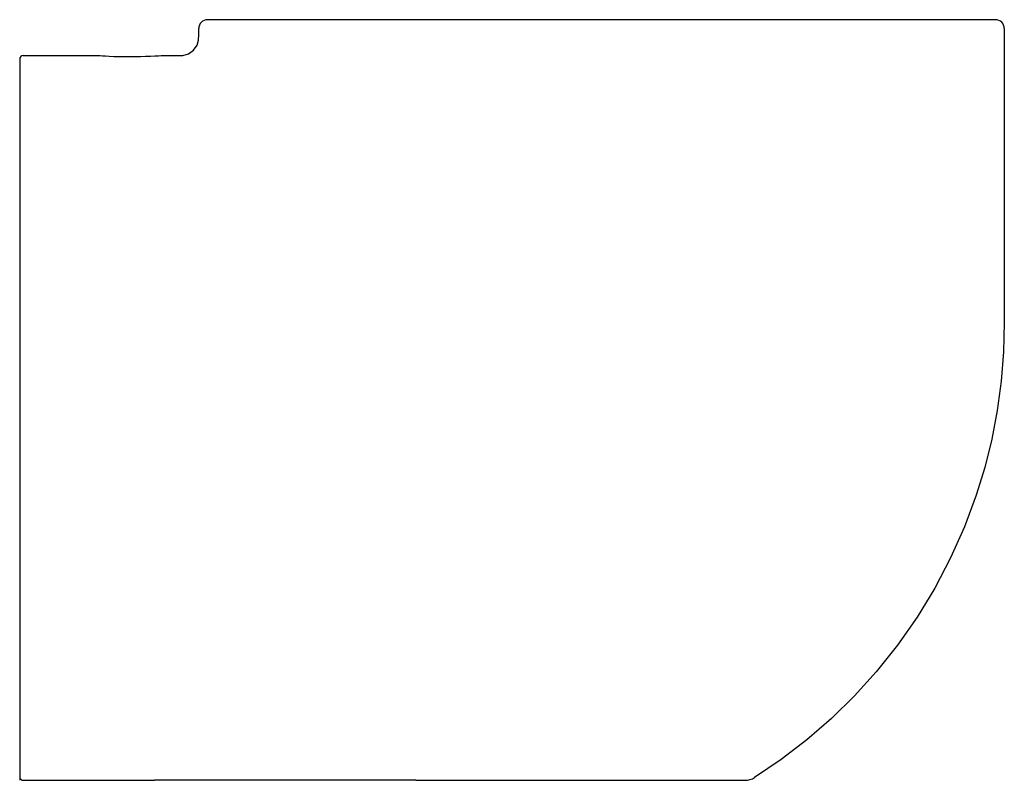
# Model space of a CAD drawing. Header units: millimetres. Extents: x 0 to 0.55, y 0 to 0.425.
import ezdxf

# ---------------------------------------------------------------- set-up
doc = ezdxf.new("R2010")
doc.units = ezdxf.units.MM
doc.layers.add('BLOCKS', color=3, linetype='Continuous')

msp = doc.modelspace()

# ---------------------------------------------------------------- linework, layer by layer
at = {"layer": 'BLOCKS', "linetype": 'Continuous'}
for p, q in [((0.545, 0.425), (0.105, 0.425)), ((0, 0.403), (0, 0)), ((0.002, 0.405), (0.044, 0.405)), ((0, 0.00367), (0, 0.002)), ((0.002, 0), (0.07524, 0)), ((0.22135, 0), (0.40515, 0))]:
    msp.add_line(p, q, dxfattribs=at)
at = {"layer": 'BLOCKS'}
msp.add_line((0.22135, 0), (0.07524, 0), dxfattribs=at)
at = {"layer": 'BLOCKS', "linetype": 'Continuous', "flags": 128}
for points in [[(0.081, 0.405), (0.08742, 0.405), (0.09105, 0.40505), (0.09437, 0.40601), (0.09711, 0.40797), (0.09905, 0.41074), (0.09991, 0.41364), (0.1, 0.41681), (0.1, 0.42)], [(0.55, 0.42), (0.55, 0.27243), (0.55, 0.25586), (0.54959, 0.23935), (0.54828, 0.22295), (0.54609, 0.20672), (0.54302, 0.19068), (0.5391, 0.17487), (0.53434, 0.15933), (0.52774, 0.14157), (0.52002, 0.12426), (0.5112, 0.10743), (0.5013, 0.09116), (0.49035, 0.07549), (0.47842, 0.06052), (0.46629, 0.04712), (0.45338, 0.03447), (0.43974, 0.02263), (0.42542, 0.01164), (0.4105, 0.00155)], [(0.044, 0.405), (0.044, 0.405), (0.04423, 0.40498), (0.04498, 0.40493), (0.04622, 0.40484), (0.04792, 0.40473), (0.05004, 0.40462), (0.05251, 0.40451), (0.05526, 0.40443), (0.05821, 0.40439), (0.06128, 0.40438), (0.06439, 0.40441), (0.06744, 0.40447), (0.07036, 0.40456), (0.07306, 0.40465), (0.07546, 0.40475), (0.07749, 0.40484), (0.0791, 0.40491), (0.08024, 0.40497), (0.08081, 0.40499), (0.081, 0.405)]]:
    msp.add_lwpolyline(points, dxfattribs=at)
at = {"layer": 'BLOCKS', "linetype": 'Continuous'}
for centre, radius, start, end in [((0.105, 0.42), 0.005, 90, 180), ((0.545, 0.42), 0.005, 0, 90), ((0.002, 0.403), 0.002, 90, 180), ((0.002, 0.002), 0.002, 180, 270), ((0.40515, 0.01), 0.01, 270, 302.3673)]:
    msp.add_arc(centre, radius, start, end, dxfattribs=at)

doc.saveas('drawing.dxf')
